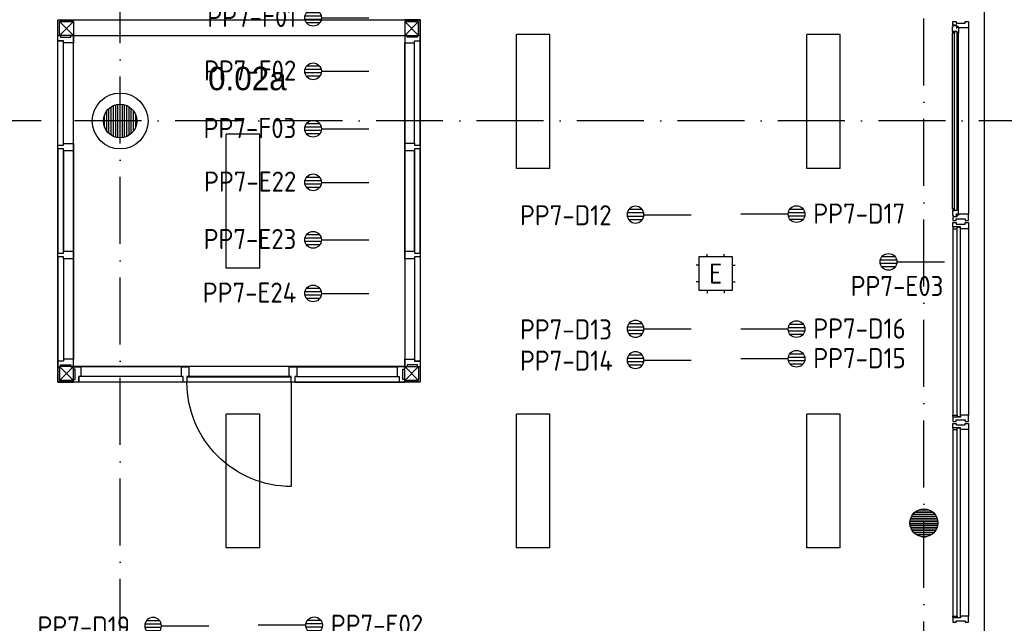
# Model space of a CAD drawing. Header units: millimetres. Extents: x 90707 to 450385, y -1262 to 949019.
# Tile 57 of 60: x 222747 to 231567, y 62308 to 67715. Entities that reach past the tile are written whole.
import ezdxf
from ezdxf.enums import TextEntityAlignment as Align

# ---------------------------------------------------------------- set-up
doc = ezdxf.new("R2010")
doc.units = ezdxf.units.MM
doc.header["$LTSCALE"] = 100
doc.linetypes.add('DASHDOT', pattern=[9, 6, -1.5, 0, -1.5])
doc.layers.get('0').update_dxf_attribs({"linetype": 'CONTINUOUS'})
for name, color, linetype in [('AL$7----_STRAMIEN', 1, 'DASHDOT'), ('AL21----_BUITENWAND', 4, 'CONTINUOUS'), ('AL21K---_ISOLATIE', 1, 'CONTINUOUS'), ('AL28----_KONSTRUKTIE', 3, 'CONTINUOUS'), ('AL31----_BUITENKOZ', 7, 'CONTINUOUS'), ('AL32----_BINNENKOZ', 7, 'CONTINUOUS'), ('ALXAA---_GEWBETON', 12, 'CONTINUOUS'), ('ALXOU---_GLAS', 7, 'CONTINUOUS'), ('ARMATUUR', 8, 'CONTINUOUS'), ('EB6441--_ATTRIB', 2, 'CONTINUOUS'), ('EB6721--_ATTRIB', 2, 'CONTINUOUS'), ('EL6441--_DATACOM', 3, 'CONTINUOUS'), ('EL6721--_GEB-BEH-AUTO', 3, 'CONTINUOUS'), ('RUIMTEOMTREK', 2, 'CONTINUOUS'), ('TEKST25', 10, 'CONTINUOUS'), ('VOLGNUMMER', 7, 'CONTINUOUS')]:
    doc.layers.add(name, color=color, linetype=linetype)
doc.styles.add('1_8', font='ISO', dxfattribs={"height": 1.8})
doc.styles.add('BURO-035', font='BUROFONT.shx', dxfattribs={"height": 350})
doc.styles.add('NORATT', font='iso.shx')
doc.styles.get("Standard").update_dxf_attribs({"font": 'iso.shx'})

# ---------------------------------------------------------------- blocks, each defined once
blk = doc.blocks.new('ES4X2')
for p, q in [((-0.15, 1.265), (-0.15, 2.735)), ((0.15, 1.265), (0.15, 2.735)), ((-0.45, 1.4), (-0.45, 2.6)), ((0.45, 1.4), (0.45, 2.6)), ((0, 1.25), (0, -3))]:
    blk.add_line(p, q)
blk.add_circle((0, 2), 0.75)
at = {"style": '1_8', "flags": 8}
for tag, p in [('NUMMER', (1.25, 3.5)), ('CODE', (-1.25, 3.5))]:
    blk.add_attdef(tag, text='', height=1.8, rotation=90, dxfattribs=at).set_placement(p, align=Align.MIDDLE_LEFT)
blk.add_attdef('M_CODE', text='', height=1.8, dxfattribs=at).set_placement((0, 0), align=Align.MIDDLE_CENTER)
blk = doc.blocks.new('ES1116A2')
for p, q in [((-0.75, 1.5), (-0.75, 1.75)), ((0.75, 1.5), (0.75, 1.75)), ((-1.5, 0.75), (-1.75, 0.75)), ((1.5, 0.75), (1.75, 0.75)), ((-1.5, -0.75), (-1.75, -0.75)), ((1.5, -0.75), (1.75, -0.75)), ((-0.75, -1.5), (-0.75, -1.75)), ((0.75, -1.5), (0.75, -1.75))]:
    blk.add_line(p, q)
blk.add_lwpolyline([(-1.5, -1.5), (1.5, -1.5), (1.5, 1.5), (-1.5, 1.5)], close=True)
at = {"style": '1_8'}
for tag, flags, p in [('VERMOGEN', 9, (-2.5, 3.5)), ('GROEP', 8, (0, 3.5)), ('SCHAK', 8, (2.5, 3.5)), ('KAST', 9, (7, 3.5)), ('DOEL', 8, (-2.5, 0))]:
    blk.add_attdef(tag, text='', height=1.8, rotation=90, dxfattribs=dict(at, flags=flags)).set_placement(p, align=Align.MIDDLE_LEFT)
at = {"style": '1_8', "flags": 8}
blk.add_attdef('TAL', text='', height=1.8, rotation=90, dxfattribs=at).set_placement((2.5, 3.5), align=Align.MIDDLE_CENTER)
for tag, p in [('NUMMER', (0, 3)), ('CODE', (0, 0))]:
    blk.add_attdef(tag, text='', height=1.8, dxfattribs=at).set_placement(p, align=Align.MIDDLE)
at = {"style": '1_8', "flags": 9}
blk.add_attdef('M_CODE', text='', height=1.8, dxfattribs=at).set_placement((0, 0), align=Align.MIDDLE_CENTER)
blk = doc.blocks.new('A$Cca306792')
at = {"layer": 'ALXAA---_GEWBETON'}
h = blk.add_hatch(dxfattribs=at)
h.set_pattern_fill('GEWPBET', color=8, scale=100, style=0)
h.set_pattern_definition([(0, (-10572.031, 30925.25), (0, 20), [])])
edge = h.paths.add_edge_path()
edge.add_arc((139728.1, 64469.5), 125, 0, 360)
at = {"layer": 'AL$7----_STRAMIEN', "color": 1}
for points in [[(132528.3, 39964.8), (132528.3, 78658.7)], [(139728.3, 41384.8), (139728.3, 78658.7)], [(146221.5, 68069.5), (106171.3, 68069.5)]]:
    blk.add_lwpolyline(points, dxfattribs=at)
at = {"layer": 'AL21----_BUITENWAND', "color": 8}
blk.add_line((140268.3, 77009.7), (140268.4, 59389.5), dxfattribs=at)
blk.add_line((140268.3, 77009.7), (140268.4, 59389.5), dxfattribs=at)
at = {"layer": 'AL28----_KONSTRUKTIE', "color": 8}
for centre in [(139728.1, 64469.5), (139728.3, 64469.5)]:
    blk.add_circle(centre, 125, dxfattribs=at)
at = {"layer": 'AL31----_BUITENKOZ', "color": 8}
for p, q in [((139985.3, 68915), (139989.6, 68917.4)), ((139985.3, 68872.5), (139985.3, 68915)), ((139988.3, 68960.7), (140017.8, 68960.7)), ((139988.3, 68927.7), (139988.3, 68960.7)), ((140024.3, 68927.7), (139988.3, 68927.7)), ((139989.6, 68917.4), (139989.6, 68924.5)), ((139989.6, 68924.5), (140019.3, 68924.5)), ((140017.8, 68960.7), (140017.8, 68946.7)), ((140017.8, 68946.7), (140097.8, 68946.7)), ((140019.3, 68924.5), (140019.3, 68902)), ((140019.3, 68902), (140024.3, 68902)), ((140024.3, 68913.7), (140024.3, 68927.7)), ((140039.3, 68913.7), (140024.3, 68913.7)), ((140024.3, 68902), (140024.3, 68910)), ((140024.3, 68910), (140039.3, 68910)), ((140039.3, 68904.7), (140039.3, 68913.7)), ((140039.3, 68910), (140039.3, 68904.7)), ((140039.3, 68904.7), (140039.3, 68857.6)), ((140127.3, 68904.7), (140039.3, 68904.7)), ((140097.8, 68946.7), (140097.8, 68960.7)), ((140097.8, 68960.7), (140127.3, 68960.7)), ((140127.3, 68960.7), (140127.3, 68904.7)), ((140127.3, 68904.7), (140127.3, 67234.7)), ((140026.3, 68872.5), (139985.3, 68872.5)), ((139985.3, 67281.8), (139985.3, 68857.6)), ((139987.6, 68872.5), (140001.2, 68872.5)), ((139987.6, 68855.5), (139987.6, 68872.5)), ((140001.2, 68855.5), (139987.6, 68855.5)), ((140001.2, 68872.5), (140001.2, 68855.5)), ((140026.3, 68855.5), (140026.3, 68872.5)), ((140039.3, 68857.6), (140026.3, 68855.5)), ((140039.3, 67281.8), (140039.3, 68857.6)), ((140026.3, 67266.9), (139985.3, 67266.9)), ((139985.3, 67266.9), (139985.3, 67224.4)), ((139985.3, 67224.4), (139989.6, 67221.9)), ((140001.2, 67283.9), (139987.6, 67283.9)), ((139987.6, 67283.9), (139987.6, 67266.9)), ((139987.6, 67266.9), (140001.2, 67266.9)), ((140024.3, 67211.7), (139988.3, 67211.7)), ((139988.3, 67211.7), (139988.3, 67178.7)), ((139989.6, 67221.9), (139989.6, 67214.9)), ((139989.6, 67214.9), (140019.3, 67214.9)), ((140001.2, 67266.9), (140001.2, 67283.9)), ((140019.3, 67214.9), (140019.3, 67237.4)), ((140019.3, 67237.4), (140024.3, 67237.4)), ((140024.3, 67237.4), (140024.3, 67229.4)), ((140024.3, 67229.4), (140039.3, 67229.4)), ((140039.3, 67225.7), (140024.3, 67225.7)), ((140024.3, 67225.7), (140024.3, 67211.7)), ((140039.3, 67281.8), (140026.3, 67283.9)), ((140026.3, 67283.9), (140026.3, 67266.9)), ((140039.3, 67234.7), (140039.3, 67281.8)), ((140039.3, 67229.4), (140039.3, 67234.7)), ((140127.3, 67234.7), (140039.3, 67234.7)), ((140039.3, 67234.7), (140039.3, 67225.7)), ((140127.3, 67178.7), (140127.3, 67234.7)), ((139988.3, 67178.7), (140017.8, 67178.7)), ((140017.8, 67178.7), (140017.8, 67192.7)), ((140017.8, 67192.7), (140097.8, 67192.7)), ((140097.8, 67192.7), (140097.8, 67178.7)), ((140097.8, 67178.7), (140127.3, 67178.7)), ((139988.3, 67104.7), (139988.3, 65434.7)), ((140127.3, 67104.7), (140127.3, 65434.7)), ((139988.3, 65304.7), (139988.3, 63634.7)), ((140127.3, 65304.7), (140127.3, 63634.7))]:
    blk.add_line(p, q, dxfattribs=at)
at = {"layer": 'AL31----_BUITENKOZ', "color": 8, "linetype": 'Continuous'}
for p, q in [((139988.3, 67121.7), (139988.3, 67160.7)), ((139988.3, 67160.7), (139994.3, 67160.7)), ((139994.3, 67160.7), (140008.3, 67160.7)), ((140008.3, 67160.7), (140008.3, 67160.7)), ((140008.3, 67160.7), (140018.3, 67160.7)), ((140018.3, 67160.7), (140018.3, 67146.7)), ((140018.3, 67146.7), (140098.3, 67146.7)), ((140098.3, 67146.7), (140098.3, 67160.7)), ((140098.3, 67160.7), (140107.8, 67160.7)), ((140107.8, 67160.7), (140107.8, 67160.7)), ((140107.8, 67160.7), (140121.3, 67160.7)), ((140121.3, 67160.7), (140127.3, 67160.7)), ((140127.3, 67160.7), (140127.3, 67141.7)), ((140127.3, 67141.7), (140127.3, 67104.7)), ((140055.3, 67121.7), (139988.3, 67121.7)), ((139993.3, 67116.7), (139988.3, 67116.7)), ((139988.3, 67116.7), (139988.3, 67104.7)), ((139988.3, 67104.7), (140025.3, 67104.7)), ((140025.3, 67121.7), (139993.3, 67121.7)), ((139993.3, 67121.7), (139993.3, 67116.7)), ((140025.3, 67104.7), (140025.3, 67121.7)), ((140055.3, 67104.7), (140055.3, 67121.7)), ((140108.3, 67104.7), (140055.3, 67104.7)), ((140116.3, 67104.7), (140108.3, 67104.7)), ((140120.3, 67104.7), (140116.3, 67104.7)), ((140127.3, 67104.7), (140120.3, 67104.7)), ((139988.3, 65422.7), (139988.3, 65434.7)), ((139988.3, 65434.7), (140025.3, 65434.7)), ((139993.3, 65422.7), (139988.3, 65422.7)), ((139988.3, 65417.7), (139988.3, 65378.7)), ((140055.3, 65417.7), (139988.3, 65417.7)), ((139988.3, 65378.7), (139994.3, 65378.7)), ((139988.3, 65321.7), (139988.3, 65360.7)), ((139988.3, 65360.7), (139994.3, 65360.7)), ((139993.3, 65417.7), (139993.3, 65422.7)), ((140025.3, 65417.7), (139993.3, 65417.7)), ((139994.3, 65378.7), (140008.3, 65378.7)), ((139994.3, 65360.7), (140008.3, 65360.7)), ((140008.3, 65378.7), (140008.3, 65378.7)), ((140008.3, 65378.7), (140018.3, 65378.7)), ((140008.3, 65360.7), (140008.3, 65360.7)), ((140008.3, 65360.7), (140018.3, 65360.7)), ((140018.3, 65378.7), (140018.3, 65392.7)), ((140018.3, 65392.7), (140098.3, 65392.7)), ((140018.3, 65360.7), (140018.3, 65346.7)), ((140025.3, 65434.7), (140025.3, 65417.7)), ((140108.3, 65434.7), (140055.3, 65434.7)), ((140055.3, 65434.7), (140055.3, 65417.7)), ((140098.3, 65392.7), (140098.3, 65378.7)), ((140098.3, 65378.7), (140107.3, 65378.7)), ((140098.3, 65346.7), (140098.3, 65360.7)), ((140098.3, 65360.7), (140107.8, 65360.7)), ((140107.3, 65378.7), (140107.3, 65378.7)), ((140107.3, 65378.7), (140121.3, 65378.7)), ((140107.8, 65360.7), (140107.8, 65360.7)), ((140107.8, 65360.7), (140121.3, 65360.7)), ((140116.3, 65434.7), (140108.3, 65434.7)), ((140120.3, 65434.7), (140116.3, 65434.7)), ((140127.3, 65434.7), (140120.3, 65434.7)), ((140121.3, 65378.7), (140127.3, 65378.7)), ((140121.3, 65360.7), (140127.3, 65360.7)), ((140127.3, 65397.6), (140127.3, 65434.7)), ((140127.3, 65378.7), (140127.3, 65397.6)), ((140127.3, 65360.7), (140127.3, 65341.7)), ((140055.3, 65321.7), (139988.3, 65321.7)), ((139993.3, 65316.7), (139988.3, 65316.7)), ((139988.3, 65316.7), (139988.3, 65304.7)), ((139988.3, 65304.7), (140025.3, 65304.7)), ((140025.3, 65321.7), (139993.3, 65321.7)), ((139993.3, 65321.7), (139993.3, 65316.7)), ((140018.3, 65346.7), (140098.3, 65346.7)), ((140025.3, 65304.7), (140025.3, 65321.7)), ((140055.3, 65304.7), (140055.3, 65321.7)), ((140108.3, 65304.7), (140055.3, 65304.7)), ((140116.3, 65304.7), (140108.3, 65304.7)), ((140120.3, 65304.7), (140116.3, 65304.7)), ((140127.3, 65304.7), (140120.3, 65304.7)), ((140127.3, 65341.7), (140127.3, 65304.7)), ((139988.3, 63622.7), (139988.3, 63634.7)), ((139988.3, 63634.7), (140025.3, 63634.7)), ((139993.3, 63622.7), (139988.3, 63622.7)), ((139988.3, 63617.7), (139988.3, 63578.7)), ((140055.3, 63617.7), (139988.3, 63617.7)), ((139993.3, 63617.7), (139993.3, 63622.7)), ((140025.3, 63617.7), (139993.3, 63617.7)), ((140025.3, 63634.7), (140025.3, 63617.7)), ((140108.3, 63634.7), (140055.3, 63634.7)), ((140055.3, 63634.7), (140055.3, 63617.7)), ((140116.3, 63634.7), (140108.3, 63634.7)), ((140120.3, 63634.7), (140116.3, 63634.7)), ((140127.3, 63634.7), (140120.3, 63634.7)), ((140127.3, 63597.6), (140127.3, 63634.7)), ((140127.3, 63578.7), (140127.3, 63597.6)), ((139988.3, 63578.7), (139994.3, 63578.7)), ((139994.3, 63578.7), (140008.3, 63578.7)), ((140008.3, 63578.7), (140008.3, 63578.7)), ((140008.3, 63578.7), (140018.3, 63578.7)), ((140018.3, 63578.7), (140018.3, 63592.7)), ((140018.3, 63592.7), (140098.3, 63592.7)), ((140098.3, 63592.7), (140098.3, 63578.7)), ((140098.3, 63578.7), (140107.3, 63578.7)), ((140107.3, 63578.7), (140107.3, 63578.7)), ((140107.3, 63578.7), (140121.3, 63578.7)), ((140121.3, 63578.7), (140127.3, 63578.7))]:
    blk.add_line(p, q, dxfattribs=at)
at = {"layer": 'AL31----_BUITENKOZ', "color": 8}
for points in [[(139985.3, 68915), (139989.6, 68917.4), (139989.6, 68924.5), (140019.3, 68924.5), (140019.3, 68902), (140024.3, 68902), (140024.3, 68910), (140039.3, 68910), (140039.3, 68904.7), (140039.3, 68857.6), (140026.3, 68855.5), (140026.3, 68872.5), (139985.3, 68872.5)], [(139988.3, 68960.7), (140017.8, 68960.7), (140017.8, 68946.7), (140097.8, 68946.7), (140097.8, 68960.7), (140127.3, 68960.7), (140127.3, 68904.7), (140039.3, 68904.7), (140039.3, 68913.7), (140024.3, 68913.7), (140024.3, 68927.7), (139988.3, 68927.7)], [(139987.6, 68872.5), (140001.2, 68872.5), (140001.2, 68855.5), (139987.6, 68855.5)], [(139985.3, 67224.4), (139989.6, 67221.9), (139989.6, 67214.9), (140019.3, 67214.9), (140019.3, 67237.4), (140024.3, 67237.4), (140024.3, 67229.4), (140039.3, 67229.4), (140039.3, 67234.7), (140039.3, 67281.8), (140026.3, 67283.9), (140026.3, 67266.9), (139985.3, 67266.9)], [(139987.6, 67266.9), (140001.2, 67266.9), (140001.2, 67283.9), (139987.6, 67283.9)], [(139988.3, 67178.7), (140017.8, 67178.7), (140017.8, 67192.7), (140097.8, 67192.7), (140097.8, 67178.7), (140127.3, 67178.7), (140127.3, 67234.7), (140039.3, 67234.7), (140039.3, 67225.7), (140024.3, 67225.7), (140024.3, 67211.7), (139988.3, 67211.7)]]:
    blk.add_lwpolyline(points, close=True, dxfattribs=at)
for points in [[(140127.3, 68904.7), (140127.3, 67234.7)], [(139985.3, 67281.8), (139985.3, 68857.6)], [(140039.3, 67281.8), (140039.3, 68857.6)], [(139988.3, 67104.7), (139988.3, 65434.7)], [(140127.3, 67104.7), (140127.3, 65434.7)], [(139988.3, 65304.7), (139988.3, 63634.7)], [(140127.3, 65304.7), (140127.3, 63634.7)]]:
    blk.add_lwpolyline(points, dxfattribs=at)
at = {"layer": 'AL31----_BUITENKOZ', "color": 8, "linetype": 'Continuous'}
for points in [[(139988.3, 67121.7), (139988.3, 67160.7), (139994.3, 67160.7), (140008.3, 67160.7), (140008.3, 67160.7), (140018.3, 67160.7), (140018.3, 67146.7), (140098.3, 67146.7), (140098.3, 67160.7), (140107.8, 67160.7), (140107.8, 67160.7), (140121.3, 67160.7), (140127.3, 67160.7), (140127.3, 67141.7), (140127.3, 67104.7), (140120.3, 67104.7), (140116.3, 67104.7), (140108.3, 67104.7), (140055.3, 67104.7), (140055.3, 67121.7)], [(140025.3, 67121.7), (139993.3, 67121.7), (139993.3, 67116.7), (139988.3, 67116.7), (139988.3, 67104.7), (140025.3, 67104.7)], [(140025.3, 65417.7), (139993.3, 65417.7), (139993.3, 65422.7), (139988.3, 65422.7), (139988.3, 65434.7), (140025.3, 65434.7)], [(139988.3, 65417.7), (139988.3, 65378.7), (139994.3, 65378.7), (140008.3, 65378.7), (140008.3, 65378.7), (140018.3, 65378.7), (140018.3, 65392.7), (140098.3, 65392.7), (140098.3, 65378.7), (140107.3, 65378.7), (140107.3, 65378.7), (140121.3, 65378.7), (140127.3, 65378.7), (140127.3, 65397.6), (140127.3, 65434.7), (140120.3, 65434.7), (140116.3, 65434.7), (140108.3, 65434.7), (140055.3, 65434.7), (140055.3, 65417.7)], [(139988.3, 65321.7), (139988.3, 65360.7), (139994.3, 65360.7), (140008.3, 65360.7), (140008.3, 65360.7), (140018.3, 65360.7), (140018.3, 65346.7), (140098.3, 65346.7), (140098.3, 65360.7), (140107.8, 65360.7), (140107.8, 65360.7), (140121.3, 65360.7), (140127.3, 65360.7), (140127.3, 65341.7), (140127.3, 65304.7), (140120.3, 65304.7), (140116.3, 65304.7), (140108.3, 65304.7), (140055.3, 65304.7), (140055.3, 65321.7)], [(140025.3, 65321.7), (139993.3, 65321.7), (139993.3, 65316.7), (139988.3, 65316.7), (139988.3, 65304.7), (140025.3, 65304.7)], [(140025.3, 63617.7), (139993.3, 63617.7), (139993.3, 63622.7), (139988.3, 63622.7), (139988.3, 63634.7), (140025.3, 63634.7)], [(139988.3, 63617.7), (139988.3, 63578.7), (139994.3, 63578.7), (140008.3, 63578.7), (140008.3, 63578.7), (140018.3, 63578.7), (140018.3, 63592.7), (140098.3, 63592.7), (140098.3, 63578.7), (140107.3, 63578.7), (140107.3, 63578.7), (140121.3, 63578.7), (140127.3, 63578.7), (140127.3, 63597.6), (140127.3, 63634.7), (140120.3, 63634.7), (140116.3, 63634.7), (140108.3, 63634.7), (140055.3, 63634.7), (140055.3, 63617.7)]]:
    blk.add_lwpolyline(points, close=True, dxfattribs=at)
at = {"layer": 'AL32----_BINNENKOZ', "color": 8}
for p, q in [((131970.3, 68786.4), (132021.3, 68786.4)), ((131970.3, 67851.9), (131970.3, 68786.4)), ((132021.3, 67868.9), (132021.3, 68769.4)), ((132109.3, 67868.9), (132109.3, 68769.4)), ((132448.3, 67942.7), (132448.3, 68196.4)), ((132468.3, 67932.1), (132468.3, 68207)), ((132488.3, 67925), (132488.3, 68214.1)), ((132508.3, 67920.9), (132508.3, 68218.2)), ((132528.3, 67919.5), (132528.3, 68219.5)), ((132548.3, 67920.9), (132548.3, 68218.2)), ((132568.3, 67925), (132568.3, 68214.1)), ((132588.3, 67932.1), (132588.3, 68207)), ((132608.3, 67942.7), (132608.3, 68196.4)), ((132388.3, 68015.7), (132388.3, 68123.4)), ((132408.3, 67979.5), (132408.3, 68159.5)), ((132428.3, 67957.7), (132428.3, 68181.3)), ((132628.3, 67957.7), (132628.3, 68181.3)), ((132648.3, 67979.5), (132648.3, 68159.5)), ((132668.3, 68015.7), (132668.3, 68123.4)), ((131970.3, 67851.9), (132021.3, 67851.9)), ((131970.3, 67818.9), (131970.3, 67851.9)), ((132021.3, 67851.9), (132021.3, 67868.9)), ((132021.3, 67868.9), (132109.3, 67868.9)), ((132109.3, 67868.9), (132109.3, 67801.9)), ((131970.3, 67818.9), (131970.3, 66884.9)), ((131970.3, 66884.9), (131970.3, 67818.9)), ((132021.3, 67818.9), (131970.3, 67818.9)), ((132021.3, 67801.9), (132021.3, 67818.9)), ((132021.3, 67801.9), (132021.3, 66901.9)), ((132021.3, 66901.9), (132021.3, 67801.9)), ((132109.3, 67801.9), (132021.3, 67801.9)), ((132109.3, 67801.9), (132109.3, 66901.9)), ((132109.3, 66901.9), (132109.3, 67801.9)), ((132109.3, 67801.9), (132109.3, 66901.9)), ((132109.3, 66901.9), (132109.3, 67801.9)), ((135217.3, 65918.4), (135166.3, 65918.4)), ((132159.3, 65729.4), (132159.3, 65780.4))]:
    blk.add_line(p, q, dxfattribs=at)
for points in [[(131970.3, 68836.4), (131970.3, 68975.4), (132110.3, 68975.4)], [(131985.3, 68836.4), (131985.3, 68960.4), (132110.3, 68960.4)], [(131985.3, 68836.4), (132110.3, 68960.4), (131985.3, 68960.4), (132110.3, 68836.4), (131985.3, 68836.4)], [(135217.3, 68836.4), (135217.3, 68975.4), (135077.3, 68975.4)], [(135202.3, 68836.4), (135202.3, 68960.4), (135077.3, 68960.4)], [(135202.3, 68836.4), (135077.3, 68960.4), (135202.3, 68960.4), (135077.3, 68836.4), (135202.3, 68836.4)], [(131970.3, 68836.4), (131995.3, 68836.4), (131995.3, 68820.4), (132087.3, 68820.4), (132087.3, 68836.4), (132109.3, 68836.4), (132109.3, 68769.4), (132021.3, 68769.4), (132021.3, 68786.4), (131970.3, 68786.4), (131970.3, 68836.4)], [(135217.3, 68836.4), (135192.3, 68836.4), (135192.3, 68820.4), (135100.3, 68820.4), (135100.3, 68836.4), (135078.3, 68836.4), (135078.3, 68769.4), (135166.3, 68769.4), (135166.3, 68786.4), (135217.3, 68786.4), (135217.3, 68836.4)], [(135078.3, 67869.9), (135078.3, 68769.4)], [(135078.3, 67869.9), (135078.3, 68769.4)], [(135166.3, 67869.9), (135166.3, 68769.4)], [(135217.3, 67852.9), (135217.3, 68786.4)], [(135217.3, 67819.9), (135166.3, 67819.9), (135166.3, 67802.9), (135078.3, 67802.9), (135078.3, 67869.9), (135166.3, 67869.9), (135166.3, 67852.9), (135217.3, 67852.9), (135217.3, 67819.9)], [(135078.3, 67802.9), (135078.3, 66902.9)], [(135078.3, 66902.9), (135078.3, 67802.9)], [(135078.3, 67802.9), (135078.3, 66902.9)], [(135078.3, 66902.9), (135078.3, 67802.9)], [(135166.3, 67802.9), (135166.3, 66902.9)], [(135166.3, 66902.9), (135166.3, 67802.9)], [(135217.3, 67819.9), (135217.3, 66885.9)], [(135217.3, 66885.9), (135217.3, 67819.9)], [(131970.3, 66884.9), (132021.3, 66884.9), (132021.3, 66901.9), (132109.3, 66901.9), (132109.3, 66834.9), (132021.3, 66834.9), (132021.3, 66851.9), (131970.3, 66851.9), (131970.3, 66884.9)], [(135217.3, 66852.9), (135166.3, 66852.9), (135166.3, 66835.9), (135078.3, 66835.9), (135078.3, 66902.9), (135166.3, 66902.9), (135166.3, 66885.9), (135217.3, 66885.9), (135217.3, 66852.9)], [(131970.3, 66851.9), (131970.3, 65918.4)], [(132021.3, 66834.9), (132021.3, 65935.4)], [(132109.3, 66834.9), (132109.3, 65935.4)], [(132109.3, 66834.9), (132109.3, 65935.4)], [(135078.3, 66835.9), (135078.3, 65935.4)], [(135166.3, 66835.9), (135166.3, 65935.4)], [(135217.3, 66852.9), (135217.3, 65918.4)], [(131970.3, 65868.4), (131995.3, 65868.4), (131995.3, 65884.4), (132087.3, 65884.4), (132087.3, 65868.4), (132109.3, 65868.4), (132109.3, 65935.4), (132021.3, 65935.4), (132021.3, 65918.4), (131970.3, 65918.4), (131970.3, 65868.4)], [(135217.3, 65868.4), (135192.3, 65868.4), (135192.3, 65884.4), (135100.3, 65884.4), (135100.3, 65868.4), (135078.3, 65868.4), (135078.3, 65935.4), (135166.3, 65935.4), (135166.3, 65918.4), (135217.3, 65918.4), (135217.3, 65868.4)], [(131970.3, 65869.4), (131970.3, 65730.4), (132110.3, 65730.4)], [(131985.3, 65869.4), (131985.3, 65745.4), (132110.3, 65745.4)], [(131985.3, 65869.4), (132110.3, 65745.4), (131985.3, 65745.4), (132110.3, 65869.4), (131985.3, 65869.4)], [(132109.3, 65729.4), (132109.3, 65754.4), (132125.3, 65754.4), (132125.3, 65846.4), (132109.3, 65846.4), (132109.3, 65868.4), (132176.3, 65868.4), (132176.3, 65780.4), (132159.3, 65780.4), (132159.3, 65729.4), (132109.3, 65729.4)], [(133076.8, 65868.4), (132176.3, 65868.4)], [(133093.8, 65729.4), (133093.8, 65780.4), (133076.8, 65780.4), (133076.8, 65868.4), (133143.8, 65868.4), (133143.8, 65780.4), (133126.8, 65780.4), (133126.8, 65729.4), (133093.8, 65729.4)], [(134060.8, 65729.4), (134060.8, 65780.4), (134043.8, 65780.4), (134043.8, 65868.4), (134110.8, 65868.4), (134110.8, 65780.4), (134093.8, 65780.4), (134093.8, 65729.4), (134060.8, 65729.4)], [(134110.8, 65868.4), (135010.3, 65868.4)], [(134110.8, 65868.4), (135010.3, 65868.4)], [(135077.3, 65729.4), (135077.3, 65754.4), (135061.3, 65754.4), (135061.3, 65846.4), (135077.3, 65846.4), (135077.3, 65868.4), (135010.3, 65868.4), (135010.3, 65780.4), (135027.3, 65780.4), (135027.3, 65729.4), (135077.3, 65729.4)], [(135217.3, 65869.4), (135217.3, 65730.4), (135077.3, 65730.4)], [(135202.3, 65869.4), (135202.3, 65745.4), (135077.3, 65745.4)], [(135202.3, 65869.4), (135077.3, 65745.4), (135202.3, 65745.4), (135077.3, 65869.4), (135202.3, 65869.4)], [(133093.8, 65729.4), (132159.3, 65729.4)], [(133076.8, 65780.4), (132176.3, 65780.4)], [(134043.8, 65780.4), (133143.8, 65780.4)], [(133143.8, 65780.4), (134043.8, 65780.4)], [(134093.8, 65729.4), (135027.3, 65729.4)], [(134110.8, 65780.4), (135010.3, 65780.4)]]:
    blk.add_lwpolyline(points, dxfattribs=at)
for points in [[(131985.3, 68836.4), (131985.3, 68960.4), (132110.3, 68960.4), (132110.3, 68836.4)], [(135202.3, 68836.4), (135202.3, 68960.4), (135077.3, 68960.4), (135077.3, 68836.4)], [(131985.3, 65869.4), (131985.3, 65745.4), (132110.3, 65745.4), (132110.3, 65869.4)], [(135202.3, 65869.4), (135202.3, 65745.4), (135077.3, 65745.4), (135077.3, 65869.4)], [(134058, 65777.6), (134058, 65729.4), (133129.6, 65729.4), (133129.6, 65777.6)]]:
    blk.add_lwpolyline(points, close=True, dxfattribs=at)
blk.add_lwpolyline([(134060.8, 65729.4), (134060.8, 64795.4, -0.414214), (133126.8, 65729.4, -0.414214)], format="xyb", dxfattribs=at)
for radius in [250, 150]:
    blk.add_circle((132528.3, 68069.5), radius, dxfattribs=at)
at = {"layer": 'ALXAA---_GEWBETON', "color": 8}
for p, q in [((139681, 64585.2), (139775.6, 64585.2)), ((139604.3, 64485.2), (139852.3, 64485.2)), ((139608.5, 64505.2), (139848.1, 64505.2)), ((139616.4, 64525.2), (139840.2, 64525.2)), ((139628.9, 64545.2), (139827.8, 64545.2)), ((139647.9, 64565.2), (139808.7, 64565.2)), ((139603.4, 64465.2), (139853.2, 64465.2)), ((139605.7, 64445.2), (139850.9, 64445.2)), ((139611.4, 64425.2), (139845.2, 64425.2)), ((139621.1, 64405.2), (139835.5, 64405.2)), ((139636, 64385.2), (139820.6, 64385.2)), ((139659.4, 64365.2), (139797.2, 64365.2)), ((139715, 64345.2), (139741.7, 64345.2))]:
    blk.add_line(p, q, dxfattribs=at)
at = {"layer": 'ALXOU---_GLAS', "color": 8}
for p, q in [((140003.2, 67268.9), (140003.2, 68870.5)), ((140003.2, 68870.5), (140024.3, 68870.5)), ((140024.3, 68870.5), (140024.3, 67268.9)), ((140024.3, 67268.9), (140003.2, 67268.9)), ((140027.3, 65419.7), (140027.3, 67119.7)), ((140027.3, 67119.7), (140053.3, 67119.7)), ((140053.3, 67119.7), (140053.3, 65419.7)), ((140053.3, 65419.7), (140027.3, 65419.7)), ((140027.3, 63619.7), (140027.3, 65319.7)), ((140027.3, 65319.7), (140053.3, 65319.7)), ((140053.3, 65319.7), (140053.3, 63619.7)), ((140053.3, 63619.7), (140027.3, 63619.7))]:
    blk.add_line(p, q, dxfattribs=at)
for points in [[(140024.3, 67268.9), (140003.2, 67268.9), (140003.2, 68870.5), (140024.3, 68870.5)], [(140053.3, 65419.7), (140027.3, 65419.7), (140027.3, 67119.7), (140053.3, 67119.7)], [(140053.3, 63619.7), (140027.3, 63619.7), (140027.3, 65319.7), (140053.3, 65319.7)]]:
    blk.add_lwpolyline(points, close=True, dxfattribs=at)
at = {"layer": 'ARMATUUR', "color": 8}
for points in [[(136078.3, 67644.5), (136078.3, 68844.5)], [(136378.3, 68844.5), (136078.3, 68844.5)], [(136378.3, 67644.5), (136378.3, 68844.5)], [(138678.3, 67644.5), (138678.3, 68844.5)], [(138978.3, 68844.5), (138678.3, 68844.5)], [(138978.3, 67644.5), (138978.3, 68844.5)], [(133478.3, 66751.9), (133478.3, 67951.9)], [(133778.3, 67951.9), (133478.3, 67951.9)], [(133478.3, 66751.9), (133478.3, 67951.9)], [(133778.3, 67951.9), (133478.3, 67951.9)], [(133778.3, 66751.9), (133778.3, 67951.9)], [(133778.3, 66751.9), (133778.3, 67951.9)], [(136378.3, 67644.5), (136078.3, 67644.5)], [(138978.3, 67644.5), (138678.3, 67644.5)], [(133778.3, 66751.9), (133478.3, 66751.9)], [(133778.3, 66751.9), (133478.3, 66751.9)], [(133478.3, 64244.5), (133478.3, 65444.5)], [(133778.3, 65444.5), (133478.3, 65444.5)], [(133778.3, 64244.5), (133778.3, 65444.5)], [(136078.3, 64244.5), (136078.3, 65444.5)], [(136378.3, 65444.5), (136078.3, 65444.5)], [(136378.3, 64244.5), (136378.3, 65444.5)], [(138678.3, 64244.5), (138678.3, 65444.5)], [(138978.3, 65444.5), (138678.3, 65444.5)], [(138978.3, 64244.5), (138978.3, 65444.5)], [(133778.3, 64244.5), (133478.3, 64244.5)], [(136378.3, 64244.5), (136078.3, 64244.5)], [(138978.3, 64244.5), (138678.3, 64244.5)]]:
    blk.add_lwpolyline(points, dxfattribs=at)
at = {"layer": 'RUIMTEOMTREK', "color": 8}
for p, q in [((131970.3, 65730.4), (131970.3, 68975.4)), ((131970.3, 68975.4), (135217.3, 68975.4)), ((135217.3, 68975.4), (135217.3, 65730.4)), ((132110.3, 65869.4), (132110.3, 68836.4)), ((132110.3, 68836.4), (135077.3, 68836.4)), ((135077.3, 68836.4), (135077.3, 65869.4)), ((135077.3, 65869.4), (132110.3, 65869.4)), ((135217.3, 65730.4), (131970.3, 65730.4))]:
    blk.add_line(p, q, dxfattribs=at)
at = {"layer": 'AL21K---_ISOLATIE', "color": 8, "style": 'BURO-035'}
blk.add_text('0.02a', height=210, dxfattribs=at).set_placement((133316.7, 68345.3))
at = {"layer": 'VOLGNUMMER', "color": 252, "linetype": 'ByBlock'}
for tag, p in [('0.28', (16186.8, 74214.2)), ('0.16', (78892.6, 73104.9)), ('0.17', (62961.4, 72993.7)), ('0.29', (35887.3, 72528.7)), ('0.18', (53124.4, 64542.4)), ('0.701', (85482.2, 63517.2)), ('0.30', (29365.6, 63127.8)), ('0.32', (36092.4, 63165.6)), ('0.12', (90689.5, 63023.6)), ('0.29A', (33164.9, 62744.5)), ('0.30', (38191.2, 61493.7)), ('0.27', (17657, 61362.6)), ('0.19', (61479.4, 61433)), ('0.14', (89762.2, 60088.3)), ('0.33', (45869.2, 59450.3)), ('0.15', (73453.9, 57402.1)), ('0.801', (112714.4, 57073.3)), ('0.25', (28058.4, 57013.2)), ('0.18A', (61029.2, 56759.4)), ('0.26A', (36299, 54851)), ('0.20', (60894.5, 53506.4)), ('0.800', (90980.3, 50804)), ('0.25A', (73288.1, 48435.5)), ('0.300', (94483.1, 48257)), ('0.21', (58702.5, 48177.6)), ('0.24', (35040.6, 47782.8)), ('0.102', (87630.8, 47613.4)), ('0.203', (95794.7, 46197)), ('0.26', (18559.4, 46118.8)), ('0.802', (68387.3, 42721)), ('0.204', (95496.6, 42148.7)), ('0.07B', (66790.5, 38908.8)), ('0.702', (95327.1, 36512.9))]:
    blk.add_attdef(tag, text='', height=250, dxfattribs=at).set_placement(p, align=Align.MIDDLE_CENTER)
at = {"layer": 'VOLGNUMMER', "color": 8, "linetype": 'ByBlock'}
blk.add_attdef('0.600', text='', height=250, dxfattribs=at).set_placement((96800.2, 48299.9), align=Align.MIDDLE_CENTER)

msp = doc.modelspace()

# ---------------------------------------------------------------- block references
at = {"layer": 'EL6441--_DATACOM'}
msp.add_blockref('A$Cca306792', (91118.2, -1262.1), dxfattribs=at)
ref = msp.add_blockref('ES4X2', (225574.5, 67732.5), dxfattribs=dict(at, xscale=100, yscale=100, zscale=100, rotation=90))
ref.add_attrib('NUMMER', 'PP7-F01', dxfattribs={"layer": 'EB6441--_ATTRIB', "color": 1, "height": 180, "style": 'NORATT', "flags": 8}).set_placement((225224.5, 67739.5), align=Align.MIDDLE_RIGHT)
ref = msp.add_blockref('ES4X2', (225574.5, 67252.5), dxfattribs=dict(at, xscale=100, yscale=100, zscale=100, rotation=90))
ref.add_attrib('NUMMER', 'PP7-F02', dxfattribs={"layer": 'EB6441--_ATTRIB', "color": 1, "height": 180, "style": 'NORATT', "flags": 8}).set_placement((225224.5, 67259.5), align=Align.MIDDLE_RIGHT)
ref = msp.add_blockref('ES4X2', (225574.5, 66737.7), dxfattribs=dict(at, xscale=100, yscale=100, zscale=100, rotation=90))
ref.add_attrib('NUMMER', 'PP7-F03', dxfattribs={"layer": 'EB6441--_ATTRIB', "color": 1, "height": 180, "style": 'NORATT', "flags": 8}).set_placement((225224.5, 66744.7), align=Align.MIDDLE_RIGHT)
ref = msp.add_blockref('ES4X2', (225574.5, 66257.7), dxfattribs=dict(at, xscale=100, yscale=100, zscale=100, rotation=90))
ref.add_attrib('NUMMER', 'PP7-E22', dxfattribs={"layer": 'EB6441--_ATTRIB', "color": 1, "height": 180, "style": 'NORATT', "flags": 8}).set_placement((225224.5, 66264.7), align=Align.MIDDLE_RIGHT)
ref = msp.add_blockref('ES4X2', (229505.9, 65973.1), dxfattribs=dict(at, xscale=100, yscale=100, zscale=100, rotation=270))
ref.add_attrib('NUMMER', 'PP7-D17', dxfattribs={"layer": 'EB6441--_ATTRIB', "color": 1, "height": 180, "style": 'NORATT', "flags": 8}).set_placement((229855.9, 65978.2), align=Align.MIDDLE_LEFT)
ref = msp.add_blockref('ES4X2', (228463, 65968.2), dxfattribs=dict(at, xscale=-100, yscale=100, zscale=100, rotation=90))
ref.add_attrib('NUMMER', 'PP7-D12', dxfattribs={"layer": 'EB6441--_ATTRIB', "color": 1, "height": 180, "style": 'NORATT', "flags": 8}).set_placement((227228.3, 65963.1), align=Align.MIDDLE_LEFT)
ref = msp.add_blockref('ES4X2', (225574.5, 65743), dxfattribs=dict(at, xscale=100, yscale=100, zscale=100, rotation=90))
ref.add_attrib('NUMMER', 'PP7-E23', dxfattribs={"layer": 'EB6441--_ATTRIB', "color": 1, "height": 180, "style": 'NORATT', "flags": 8}).set_placement((225224.5, 65750), align=Align.MIDDLE_RIGHT)
ref = msp.add_blockref('ES4X2', (230729.8, 65545.4), dxfattribs=dict(at, xscale=100, yscale=100, zscale=100, rotation=90))
ref.add_attrib('NUMMER', 'PP7-E03', dxfattribs={"layer": 'EB6441--_ATTRIB', "color": 1, "height": 180, "style": 'NORATT', "flags": 8}).set_placement((231021, 65329.1), align=Align.MIDDLE_RIGHT)
ref = msp.add_blockref('ES4X2', (225574.5, 65263), dxfattribs=dict(at, xscale=100, yscale=100, zscale=100, rotation=90))
ref.add_attrib('NUMMER', 'PP7-E24', dxfattribs={"layer": 'EB6441--_ATTRIB', "color": 1, "height": 180, "style": 'NORATT', "flags": 8}).set_placement((225224.5, 65270), align=Align.MIDDLE_RIGHT)
ref = msp.add_blockref('ES4X2', (228463, 64945.4), dxfattribs=dict(at, xscale=-100, yscale=100, zscale=100, rotation=90))
ref.add_attrib('NUMMER', 'PP7-D13', dxfattribs={"layer": 'EB6441--_ATTRIB', "color": 1, "height": 180, "style": 'NORATT', "flags": 8}).set_placement((227228.3, 64940.3), align=Align.MIDDLE_LEFT)
ref = msp.add_blockref('ES4X2', (229505.9, 64943.1), dxfattribs=dict(at, xscale=100, yscale=100, zscale=100, rotation=270))
ref.add_attrib('NUMMER', 'PP7-D16', dxfattribs={"layer": 'EB6441--_ATTRIB', "color": 1, "height": 180, "style": 'NORATT', "flags": 8}).set_placement((229855.9, 64948.2), align=Align.MIDDLE_LEFT)
ref = msp.add_blockref('ES4X2', (228463, 64665.4), dxfattribs=dict(at, xscale=-100, yscale=100, zscale=100, rotation=90))
ref.add_attrib('NUMMER', 'PP7-D14', dxfattribs={"layer": 'EB6441--_ATTRIB', "color": 1, "height": 180, "style": 'NORATT', "flags": 8}).set_placement((227228.3, 64660.3), align=Align.MIDDLE_LEFT)
ref = msp.add_blockref('ES4X2', (229505.9, 64677.6), dxfattribs=dict(at, xscale=100, yscale=100, zscale=100, rotation=270))
ref.add_attrib('NUMMER', 'PP7-D15', dxfattribs={"layer": 'EB6441--_ATTRIB', "color": 1, "height": 180, "style": 'NORATT', "flags": 8}).set_placement((229855.9, 64682.7), align=Align.MIDDLE_LEFT)
ref = msp.add_blockref('ES4X2', (224141.3, 62284.7), dxfattribs=dict(at, xscale=-100, yscale=100, zscale=100, rotation=90))
ref.add_attrib('NUMMER', 'PP7-D19', dxfattribs={"layer": 'EB6441--_ATTRIB', "color": 1, "height": 180, "style": 'NORATT', "flags": 8}).set_placement((222906.5, 62279.6), align=Align.MIDDLE_LEFT)
ref = msp.add_blockref('ES4X2', (225184.1, 62289.6), dxfattribs=dict(at, xscale=100, yscale=100, zscale=100, rotation=270))
ref.add_attrib('NUMMER', 'PP7-E02', dxfattribs={"layer": 'EB6441--_ATTRIB', "color": 1, "height": 180, "style": 'NORATT', "flags": 8}).set_placement((225534.1, 62294.7), align=Align.MIDDLE_LEFT)
at = {"layer": 'EL6721--_GEB-BEH-AUTO'}
ref = msp.add_blockref('ES1116A2', (228981.4, 65440.5), dxfattribs=dict(at, xscale=100, yscale=100, zscale=100))
ref.add_attrib('CODE', 'E', dxfattribs={"layer": 'EB6721--_ATTRIB', "color": 1, "height": 180, "style": '1_8', "flags": 8}).set_placement((228981.4, 65440.5), align=Align.MIDDLE)

# ---------------------------------------------------------------- texts
at = {"layer": 'TEKST25', "color": 2}
msp.add_text('BOVEN PLAFOND', height=200, dxfattribs=at).set_placement((220643, 64680.5))

doc.saveas('drawing.dxf')
